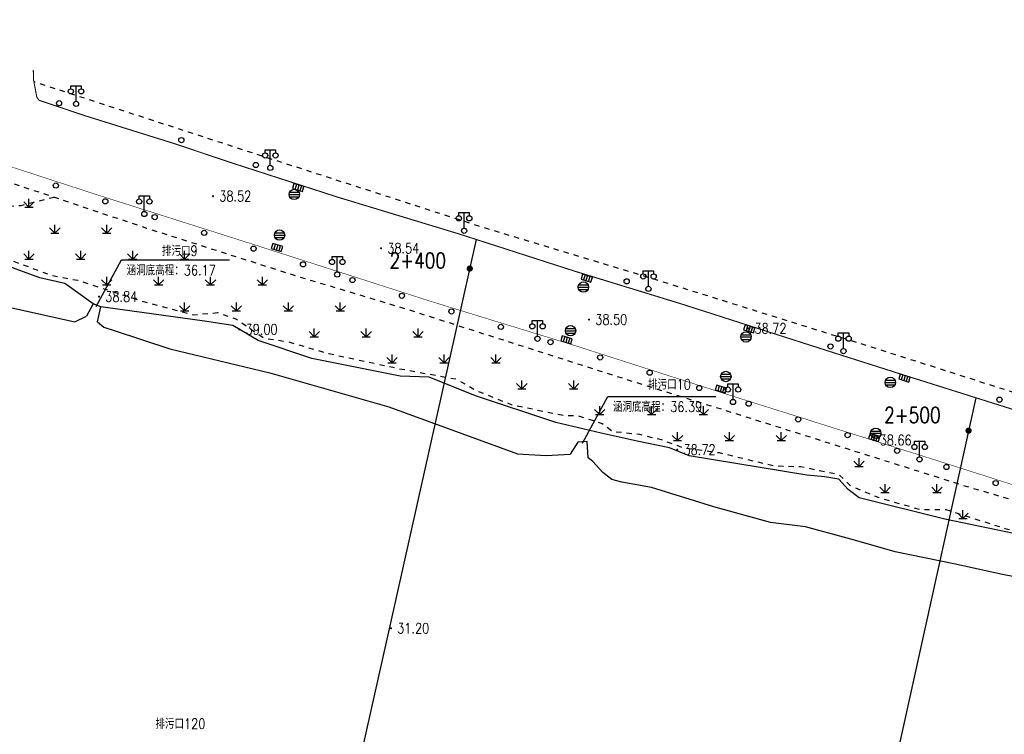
# Model space of a CAD drawing. Extents: x 39508475 to 39522402, y 3783947 to 3795549.
# Tile 63 of 256: x 39511421 to 39511611, y 3794297 to 3794435. Entities that reach past the tile are written whole.
import ezdxf
from ezdxf.enums import TextEntityAlignment as Align

# ---------------------------------------------------------------- set-up
doc = ezdxf.new("R2010")
doc.units = 0
doc.linetypes.add('X6', pattern=[2, 1, -1])
doc.layers.get('0').update_dxf_attribs({"linetype": 'CONTINUOUS'})
for name, color, linetype in [('COMPONENT', 7, 'CONTINUOUS'), ('DLDW', 14, 'CONTINUOUS'), ('DLSS', 4, 'CONTINUOUS'), ('DMTZ', 3, 'CONTINUOUS'), ('GCD', 1, 'CONTINUOUS'), ('SXSS', 5, 'CONTINUOUS'), ('ZBTZ', 3, 'CONTINUOUS'), ('断面线', 2, 'CONTINUOUS')]:
    doc.layers.add(name, color=color, linetype=linetype)
doc.styles.add('HZ', font='rs', dxfattribs={"width": 0.8, "bigfont": 'hztxt'})
doc.linetypes.add('10411', pattern='A,2,[150,AAA.SHX,S=1,R=0,X=0,Y=1],2,[151,AAA.SHX,S=1,R=0,X=0,Y=3],1e-11', length=4)
doc.linetypes.add('10422', pattern='A,2,[150,AAA.SHX,S=1,R=0,X=0,Y=1],2,[177,AAA.SHX,S=1,R=0,X=0,Y=0.8],1e-09', length=4)

# ---------------------------------------------------------------- blocks, each defined once
blk = doc.blocks.new('gc097')
for p, q in [((-1, 2.9), (-1, 3.5)), ((-1, 3.5), (1, 3.5)), ((0, 0.5), (0, 3.5)), ((1, 3.5), (1, 2.9))]:
    blk.add_line(p, q)
for centre in [(-1, 2.4), (1, 2.4), (0, 0)]:
    blk.add_circle(centre, 0.5)
blk = doc.blocks.new('gc124')
for p, q in [((-1, 1), (0, 0)), ((-0.8, 0), (0.8, 0)), ((0, 0), (0, 1.6)), ((0, 0), (1, 1))]:
    blk.add_line(p, q)
blk = doc.blocks.new('gc170')
at = {"linetype": 'Continuous'}
blk.add_circle((0, 0), 0.5, dxfattribs=at)
blk = doc.blocks.new('gcbj0104')
for p, q in [((-0.5, 0.5), (-0.5, -0.5)), ((0, 0.5), (0, -0.5)), ((0.5, 0.5), (0.5, -0.5))]:
    blk.add_line(p, q)
blk.add_lwpolyline([(-1, 0.5), (-1, -0.5), (1, -0.5), (1, 0.5)], close=True)
blk = doc.blocks.new('gcbj0103')
for p, q in [((-1, 0), (1, 0)), ((-0.9, 0.43), (0.9, 0.43)), ((-0.88, -0.47), (0.88, -0.47))]:
    blk.add_line(p, q)
blk.add_circle((0, 0), 1)
blk = doc.blocks.new('gc200')
at = {"const_width": 0.2}
blk.add_lwpolyline([(-0.1, 0, 1), (0.1, 0, 1)], format="xyb", close=True, dxfattribs=at)

msp = doc.modelspace()

# ---------------------------------------------------------------- linework, layer by layer
at = {"color": 6, "linetype": 'Continuous'}
for p, q in [((39511435.59814, 3794379.72847), (39511440.46868, 3794388.72361)), ((39511440.46868, 3794388.72361), (39511461.31868, 3794388.72361)), ((39511529.32892, 3794353.40053), (39511534.19946, 3794362.39566)), ((39511534.19946, 3794362.39566), (39511555.04946, 3794362.39566))]:
    msp.add_line(p, q, dxfattribs=at)
at = {"layer": 'DLSS', "linetype": 'Continuous', "flags": 128}
for points, const_width in [([(39511152.90782, 3794434.8038), (39511179.23538, 3794434.7092), (39511220.78032, 3794434.88314), (39511260.49502, 3794434.98602), (39511286.25556, 3794434.77688), (39511296.64695, 3794434.77688), (39511309.13763, 3794433.51801), (39511328.92032, 3794431.09556), (39511343.51027, 3794428.36801), (39511354.24138, 3794426.26484), (39511372.19016, 3794421.54407), (39511400.67276, 3794412.72321), (39511435.44908, 3794401.38091), (39511465.18448, 3794391.93113), (39511500.18901, 3794380.69574), (39511528.23036, 3794372.08301), (39511556.38277, 3794363.04695), (39511595.36672, 3794350.75525), (39511630.25122, 3794339.61399)], 0.1), ([(39511612.62909, 3794359.77938), (39511591.93614, 3794366.29982), (39511573.81355, 3794372.07279), (39511548.4161, 3794380.22424), (39511527.78962, 3794386.55846), (39511505.58962, 3794393.71), (39511482.01169, 3794400.86427), (39511462.06806, 3794407.32149), (39511450.63759, 3794411.1507), (39511433.41105, 3794416.53495), (39511424.62218, 3794419.49119), (39511424.18369, 3794420.05466), (39511423.55726, 3794423.37285), (39511423.49462, 3794425.31369)], 0.2)]:
    msp.add_lwpolyline(points, dxfattribs=dict(at, const_width=const_width))
at = {"layer": 'DLSS', "linetype": 'X6', "flags": 128}
for points in [[(39509114.05604, 3794290.33142), (39509112.24991, 3794295.83282), (39509112.1639, 3794300.73249), (39509115.17413, 3794309.24247), (39509120.24853, 3794313.1966), (39509122.14067, 3794314.05619), (39509132.37548, 3794314.57195), (39509159.20957, 3794317.32265), (39509189.76964, 3794320.25811), (39509213.70529, 3794322.58523), (39509234.28659, 3794324.74112), (39509259.26076, 3794326.89452), (39509287.06643, 3794329.74057), (39509297.9893, 3794330.5142), (39509318.14864, 3794332.83689), (39509350.33947, 3794335.93364), (39509384.6139, 3794339.4617), (39509418.97552, 3794342.56176), (39509445.91722, 3794344.97718), (39509470.5421, 3794347.30181), (39509492.58016, 3794349.62934), (39509517.37924, 3794352.03979), (39509558.77979, 3794355.99696), (39509584.87378, 3794358.92856), (39509614.7487, 3794361.76811), (39509642.81294, 3794364.61154), (39509666.41218, 3794366.84787), (39509694.74334, 3794369.51619), (39509724.44053, 3794372.26882), (39509742.43872, 3794374.16158), (39509776.0113, 3794377.43301), (39509804.43055, 3794380.3613), (39509828.79315, 3794382.59707), (39509851.696, 3794385.09155), (39509877.43497, 3794387.84556), (39509900.33763, 3794389.82496), (39509921.34805, 3794391.97878), (39509959.05459, 3794395.24647), (39509980.92335, 3794397.65886), (39510005.89307, 3794399.55024), (39510029.41212, 3794402.38952), (39510053.15906, 3794405.4893), (39510069.35519, 3794406.69536), (39510090.36007, 3794409.01888), (39510110.3385, 3794410.91413), (39510135.56217, 3794412.97921), (39510165.00206, 3794416.59047), (39510179.4688, 3794417.53933), (39510201.93835, 3794419.94799), (39510211.67389, 3794420.80772), (39510215.28617, 3794420.89368), (39510220.36058, 3794420.37792), (39510227.77585, 3794419.60457), (39510232.50622, 3794419.60457), (39510243.70161, 3794420.46223), (39510264.36074, 3794422.52635), (39510286.39943, 3794424.59158), (39510302.15519, 3794426.0551), (39510313.01318, 3794427.00383), (39510323.16198, 3794427.00383), (39510342.10988, 3794427.0902), (39510358.12292, 3794427.17643), (39510367.75567, 3794426.74664), (39510386.3599, 3794427.26267), (39510401.78143, 3794427.2635), (39510407.8019, 3794427.60733), (39510414.08038, 3794428.38097), (39510433.28412, 3794430.18625), (39510439.13257, 3794430.87392), (39510443.34691, 3794430.87392), (39510457.30994, 3794430.87531), (39510482.53471, 3794430.96168), (39510508.18649, 3794431.04736), (39510540.1194, 3794431.04736), (39510559.07547, 3794431.21927), (39510589.8041, 3794430.87571), (39510611.59039, 3794430.87599), (39510628.72725, 3794430.87641), (39510644.67099, 3794431.04763), (39510675.80541, 3794430.78975), (39510703.7148, 3794430.79597), (39510735.4826, 3794431.31173), (39510766.13777, 3794431.39644), (39510796.52455, 3794431.31103), (39510821.50199, 3794431.13952), (39510841.64608, 3794431.39754), (39510865.15551, 3794431.22562), (39510898.04013, 3794431.31144), (39510898.81418, 3794431.99911), (39510923.00767, 3794432.17158), (39510942.55698, 3794431.9137), (39510961.06739, 3794431.9137), (39510991.10671, 3794431.91315), (39511011.9482, 3794432.17075), (39511037.77999, 3794432.34239), (39511063.17658, 3794432.60055), (39511081.10047, 3794432.08479), (39511081.87453, 3794431.31116), (39511101.8427, 3794431.39657), (39511117.7731, 3794431.73943), (39511141.57872, 3794431.77863), (39511222.30607, 3794431.78591), (39511249.35029, 3794431.95585), (39511271.48104, 3794431.95612), (39511288.07744, 3794431.95612), (39511301.68013, 3794431.10642), (39511317.01132, 3794429.57492), (39511319.64684, 3794429.48994), (39511338.71295, 3794426.34277), (39511352.83597, 3794422.76789), (39511369.52188, 3794418.934), (39511394.79447, 3794411.36743), (39511418.11984, 3794403.95633), (39511445.34414, 3794394.85157), (39511474.10351, 3794385.66567), (39511495.04762, 3794379.36546), (39511537.59183, 3794365.75798), (39511568.74567, 3794355.97838), (39511603.81306, 3794344.91644), (39511623.30407, 3794339.20992), (39511650.62245, 3794329.8482), (39511658.18894, 3794327.72395), (39511661.92968, 3794327.0442), (39511677.85959, 3794323.80646), (39511701.0162, 3794320.1447), (39511713.00356, 3794318.70021), (39511726.43622, 3794318.19038), (39511738.20057, 3794318.6151), (39511757.28112, 3794319.54676), (39511766.20789, 3794320.39647), (39511782.10602, 3794322.86059), (39511802.71267, 3794326.26854), (39511834.54072, 3794331.20417), (39511859.47468, 3794334.6113), (39511885.1765, 3794339.03533), (39511910.19709, 3794342.69505), (39511931.73182, 3794345.50192), (39511942.95405, 3794347.71114), (39511962.4587, 3794350.69287), (39511973.00078, 3794352.3073), (39511997.33935, 3794356.14173), (39512018.79276, 3794359.45732), (39512047.22551, 3794363.96524), (39512076.58233, 3794368.56058), (39512100.07722, 3794372.64842), (39512109.04357, 3794374.20188)], [(39511427.53549, 3794400.77503), (39511421.12346, 3794399.17291), (39511416.5148, 3794398.8725), (39511414.51104, 3794398.77237), (39511412.30689, 3794397.57077), (39511407.99881, 3794395.5681), (39511400.68508, 3794394.66691), (39511397.17849, 3794394.66691), (39511383.35254, 3794396.96997), (39511370.62864, 3794401.07543), (39511368.12394, 3794402.1769), (39511363.01435, 3794402.1769), (39511358.50589, 3794402.87783), (39511354.39817, 3794403.9793), (39511352.59479, 3794405.08077), (39511344.44591, 3794406.38781), (39511340.43839, 3794408.39047), (39511335.92992, 3794410.5934), (39511332.72391, 3794411.1942), (39511326.61243, 3794411.89514), (39511322.10397, 3794413.99793), (39511307.73949, 3794415.3127), (39511290.10638, 3794417.31536), (39511262.60932, 3794418.32346), (39511252.08957, 3794419.22466), (39511246.47903, 3794418.82412), (39511243.67376, 3794417.62252), (39511235.33013, 3794415.2095), (39511225.68077, 3794414.30331), (39511201.13468, 3794416.40611), (39511176.75501, 3794418.51052), (39511162.82887, 3794419.31158), (39511149.16296, 3794420.92353), (39511138.34264, 3794420.92353), (39511134.33512, 3794421.1238), (39511133.03266, 3794421.7246)], [(39512030.88025, 3794383.36501), (39512014.97184, 3794380.39995), (39511993.10998, 3794375.56836), (39511974.41599, 3794372.66672), (39511957.77551, 3794369.90664), (39511932.11262, 3794366.08167), (39511904.18567, 3794361.69065), (39511889.082, 3794359.4222), (39511878.38962, 3794357.79445), (39511862.85637, 3794355.38491), (39511837.41026, 3794351.27413), (39511816.07504, 3794348.01239), (39511803.66681, 3794346.23878), (39511791.20416, 3794344.11563), (39511768.8761, 3794340.85342), (39511756.73945, 3794336.52623), (39511723.56953, 3794335.9571), (39511710.0344, 3794337.74879), (39511663.13568, 3794347.25923), (39511625.26447, 3794359.04552), (39511584.44602, 3794372.08087), (39511541.23764, 3794385.58566), (39511509.36511, 3794395.22351), (39511467.63933, 3794408.71648), (39511423.75556, 3794423.00944)], [(39511400.68508, 3794394.66691), (39511411.47972, 3794391.48252), (39511426.86318, 3794385.8052), (39511432.06478, 3794384.78121), (39511444.98996, 3794380.60645), (39511454.32269, 3794378.15132), (39511458.9726, 3794378.54516), (39511462.67677, 3794377.28486), (39511464.8047, 3794375.78824), (39511467.98465, 3794373.65174), (39511472.55575, 3794372.94282), (39511480.43696, 3794370.65851), (39511494.07146, 3794367.74406), (39511504.99384, 3794365.74926), (39511508.85564, 3794363.54373), (39511515.71228, 3794360.78682), (39511525.80024, 3794358.73882), (39511528.32223, 3794358.73882), (39511533.12977, 3794357.16344), (39511535.19299, 3794355.64987), (39511540.31578, 3794355.09848), (39511544.49283, 3794354.07449), (39511548.82749, 3794352.49911), (39511555.68414, 3794351.55388), (39511566.2574, 3794349.02225), (39511571.38019, 3794348.86471), (39511578.72224, 3794347.36316), (39511581.00778, 3794345.15763), (39511586.44582, 3794342.87333), (39511594.58025, 3794340.57548), (39511599.38779, 3794340.57548), (39511610.75785, 3794336.94932), (39511627.64376, 3794332.68655), (39511631.8208, 3794331.50502), (39511632.13605, 3794325.67612), (39511632.37248, 3794323.78566), (39511633.86991, 3794323.15551), (39511646.41907, 3794320.69354), (39511652.72404, 3794318.33046), (39511670.95144, 3794313.5928), (39511686.49554, 3794310.51638), (39511696.59934, 3794309.48972), (39511704.08649, 3794309.01711), (39511713.39817, 3794308.85476)]]:
    msp.add_lwpolyline(points, dxfattribs=at)
at = {"layer": 'DMTZ', "linetype": '10411', "flags": 128}
for points in [[(39511435.01738, 3794380.24453), (39511429.55329, 3794384.17444), (39511424.76565, 3794385.25493), (39511404.51403, 3794392.66955), (39511394.83903, 3794394.60791), (39511390.12861, 3794395.22533), (39511384.49155, 3794395.76557), (39511377.13558, 3794398.1623), (39511369.64523, 3794400.86351), (39511366.7881, 3794401.32658), (39511361.13847, 3794401.32731), (39511351.71763, 3794404.1057), (39511343.12485, 3794406.20115), (39511338.25999, 3794408.51647), (39511332.77736, 3794410.29156), (39511327.42693, 3794411.30094), (39511324.87867, 3794411.99554), (39511322.09875, 3794412.92167), (39511314.91728, 3794414.15651), (39511301.53246, 3794415.08785), (39511282.67072, 3794417.02137), (39511267.5961, 3794417.56199), (39511258.02081, 3794418.02505), (39511245.09197, 3794417.25389), (39511133.03266, 3794421.7246)], [(39511838.00731, 3794327.16658), (39511826.61494, 3794325.50427), (39511816.36982, 3794323.85274), (39511803.04017, 3794322.64162), (39511791.86619, 3794321.09382), (39511788.5613, 3794320.65341), (39511770.82515, 3794316.68975), (39511740.38506, 3794313.16455), (39511732.56352, 3794312.39384), (39511725.51313, 3794312.72414), (39511706.2918, 3794313.27359), (39511696.84667, 3794315.3071), (39511690.90073, 3794316.15605), (39511689.66521, 3794316.38758), (39511683.64205, 3794316.92782), (39511669.3327, 3794319.87049), (39511656.51418, 3794323.11194), (39511647.21867, 3794326.59721), (39511629.14917, 3794331.99964), (39511613.98006, 3794335.63665), (39511599.15382, 3794338.72375), (39511582.6805, 3794342.82272), (39511580.51834, 3794344.44345), (39511578.74228, 3794346.45006), (39511576.03959, 3794346.91313), (39511572.56468, 3794347.22184), (39511549.91793, 3794350.92896), (39511546.11972, 3794352.47425), (39511539.86489, 3794353.78626), (39511532.9151, 3794355.32981), (39511524.17032, 3794357.35131), (39511508.70983, 3794362.52915), (39511499.81828, 3794366.09358), (39511494.18122, 3794366.32512), (39511477.16746, 3794369.72141), (39511466.81997, 3794373.1944), (39511461.92617, 3794376.06994), (39511456.52077, 3794376.91889), (39511436.54291, 3794379.6901)]]:
    msp.add_lwpolyline(points, dxfattribs=at)
at = {"layer": 'DMTZ', "linetype": '10422', "flags": 128}
for points in [[(39511435.84134, 3794376.80721), (39511436.54291, 3794379.6901), (39511435.01738, 3794380.24453), (39511433.76924, 3794377.88821)], [(39511530.46123, 3794350.53392), (39511530.26747, 3794353.69687), (39511528.45907, 3794353.56777), (39511526.98049, 3794351.2548)]]:
    msp.add_lwpolyline(points, dxfattribs=at)
at = {"layer": 'SXSS', "linetype": 'Continuous', "flags": 128}
for points in [[(39511133.44913, 3794414.85551), (39511135.55424, 3794413.2652), (39511138.658, 3794413.12875), (39511258.967, 3794410.175), (39511301.331, 3794405.766), (39511431.52332, 3794376.80317), (39511433.76924, 3794377.88821)], [(39511435.84134, 3794376.80721), (39511437.11659, 3794375.7775), (39511439.1061, 3794375.07567), (39511449.81434, 3794371.56648), (39511469.08219, 3794366.93866), (39511491.98576, 3794360.38087), (39511516.78426, 3794351.3476), (39511522.36785, 3794351.01931), (39511526.98049, 3794351.2548)], [(39511624.53119, 3794325.26994), (39511610.28749, 3794328.08213), (39511600.87822, 3794330.09518), (39511589.57356, 3794332.43856), (39511581.78591, 3794334.69824), (39511572.29547, 3794337.22556), (39511565.59641, 3794338.06247), (39511554.62671, 3794341.07539), (39511542.6174, 3794344.85297), (39511536.92321, 3794345.85727), (39511534.99722, 3794346.35942), (39511533.23872, 3794347.6985), (39511531.31274, 3794349.87449), (39511530.46123, 3794350.53392)]]:
    msp.add_lwpolyline(points, dxfattribs=at)
at = {"layer": '断面线', "linetype": 'Continuous', "flags": 128}
for points in [[(39511508.87095, 3794392.65295), (39511492.18622, 3794318.14504), (39511461.01124, 3794178.92891)], [(39511605.14915, 3794362.13634), (39511590.12258, 3794293.97527), (39511559.87444, 3794156.76865)]]:
    msp.add_lwpolyline(points, dxfattribs=at)

# ---------------------------------------------------------------- block references
at = {"layer": 'COMPONENT', "linetype": 'Continuous', "rotation": 343.0506711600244}
for p in [(39511474.5476, 3794402.65611), (39511470.46069, 3794391.09224), (39511530.15639, 3794385.21978), (39511561.47917, 3794375.40237), (39511526.26183, 3794373.2954), (39511591.40103, 3794365.94027), (39511556.0158, 3794363.82337), (39511585.56917, 3794354.46528)]:
    msp.add_blockref('gcbj0104', p, dxfattribs=at)
at = {"layer": 'COMPONENT', "linetype": 'Continuous'}
for p in [(39511473.79158, 3794401.33609, 38.889), (39511470.95503, 3794393.49767, 38.889), (39511529.51019, 3794383.48869, 38.889), (39511527.03297, 3794375.07027, 38.889), (39511560.85363, 3794373.85864, 38.889), (39511556.964, 3794366.236, 38.374), (39511588.666, 3794365.101, 38.65), (39511585.855, 3794355.278, 38.586)]:
    msp.add_blockref('gcbj0103', p, dxfattribs=at)
at = {"layer": 'DLDW', "linetype": 'Continuous'}
for p in [(39511431.74067, 3794418.80654), (39511469.17548, 3794406.45574), (39511444.89189, 3794397.56996), (39511506.52222, 3794394.33672), (39511482.07394, 3794385.90253), (39511542.05504, 3794383.12201), (39511520.66355, 3794373.50143), (39511579.63876, 3794371.13522), (39511558.34608, 3794361.32253), (39511594.30528, 3794350.24923)]:
    msp.add_blockref('gc097', p, dxfattribs=at)
at = {"layer": 'GCD', "linetype": 'Continuous'}
ref = msp.add_blockref('gc200', (39511458.138, 3794401.009, 38.518), dxfattribs=at)
ref.add_attrib('height', '38.52', dxfattribs={"linetype": 'Continuous', "height": 2, "style": 'HZ', "width": 0.8}).set_placement((39511459.338, 3794401.009, 38.518), align=Align.MIDDLE_LEFT)
ref = msp.add_blockref('gc200', (39511490.5154, 3794390.965, 38.54), dxfattribs=at)
ref.add_attrib('height', '38.54', dxfattribs={"linetype": 'Continuous', "height": 2, "style": 'HZ', "width": 0.8}).set_placement((39511491.7154, 3794390.965, 38.54), align=Align.MIDDLE_LEFT)
ref = msp.add_blockref('gc200', (39511436.1636, 3794381.641, 38.84), dxfattribs=at)
ref.add_attrib('height', '38.84', dxfattribs={"linetype": 'Continuous', "height": 2, "style": 'HZ', "width": 0.8}).set_placement((39511437.3636, 3794381.641, 38.84), align=Align.MIDDLE_LEFT)
ref = msp.add_blockref('gc200', (39511530.6023, 3794377.216, 38.495), dxfattribs=at)
ref.add_attrib('height', '38.50', dxfattribs={"linetype": 'Continuous', "height": 2, "style": 'HZ', "width": 0.8}).set_placement((39511531.8023, 3794377.216, 38.495), align=Align.MIDDLE_LEFT)
ref = msp.add_blockref('gc200', (39511463.214, 3794375.328, 38.999), dxfattribs=at)
ref.add_attrib('height', '39.00', dxfattribs={"linetype": 'Continuous', "height": 2, "style": 'HZ', "width": 0.8}).set_placement((39511464.414, 3794375.328, 38.999), align=Align.MIDDLE_LEFT)
ref = msp.add_blockref('gc200', (39511561.282, 3794375.499, 38.718), dxfattribs=at)
ref.add_attrib('height', '38.72', dxfattribs={"linetype": 'Continuous', "height": 2, "style": 'HZ', "width": 0.8}).set_placement((39511562.482, 3794375.499, 38.718), align=Align.MIDDLE_LEFT)
ref = msp.add_blockref('gc200', (39511585.402, 3794353.967, 38.662), dxfattribs=at)
ref.add_attrib('height', '38.66', dxfattribs={"linetype": 'Continuous', "height": 2, "style": 'HZ', "width": 0.8}).set_placement((39511586.602, 3794353.967, 38.662), align=Align.MIDDLE_LEFT)
ref = msp.add_blockref('gc200', (39511547.605, 3794352.12, 38.715), dxfattribs=at)
ref.add_attrib('height', '38.72', dxfattribs={"linetype": 'Continuous', "height": 2, "style": 'HZ', "width": 0.8}).set_placement((39511548.805, 3794352.12, 38.715), align=Align.MIDDLE_LEFT)
ref = msp.add_blockref('gc200', (39511492.4345, 3794317.698, 31.2), dxfattribs=at)
ref.add_attrib('height', '31.20', dxfattribs={"linetype": 'Continuous', "height": 2, "style": 'HZ', "width": 0.8}).set_placement((39511493.6345, 3794317.698, 31.2), align=Align.MIDDLE_LEFT)
at = {"layer": 'ZBTZ', "linetype": 'Continuous'}
for p, rotation in [((39511428.46379, 3794418.92746), 164.182056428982), ((39511452.0358, 3794411.82023), 162.4649946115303), ((39511466.38466, 3794407.01545), 163.1372601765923), ((39511427.84601, 3794403.05293), 342.2953448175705), ((39511437.37238, 3794400.01182), 342.2953448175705), ((39511446.89875, 3794396.97072), 342.2953448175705), ((39511456.42511, 3794393.92961), 342.2953448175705), ((39511465.95148, 3794390.88851), 342.2953448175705), ((39511475.48014, 3794387.85461), 342.3919856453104), ((39511485.01163, 3794384.82957), 342.3919856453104), ((39511537.85888, 3794384.57516), 160.9738374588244), ((39511494.54311, 3794381.80454), 342.3919856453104), ((39511504.07459, 3794378.77951), 342.3919856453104), ((39511513.61926, 3794375.79667), 342.894791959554), ((39511523.17693, 3794372.8554), 342.894791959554), ((39511577.12189, 3794372.02434), 161.3982348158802), ((39511532.73459, 3794369.91412), 342.894791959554), ((39511542.29225, 3794366.97285), 342.894791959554), ((39511551.84333, 3794364.0105), 342.3815317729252), ((39511561.37426, 3794360.98373), 342.3815317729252), ((39511609.70059, 3794361.77289), 169.2214774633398), ((39511570.90519, 3794357.95696), 342.3815317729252), ((39511580.43612, 3794354.93019), 342.3815317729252), ((39511589.96705, 3794351.90342), 342.3815317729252), ((39511599.47035, 3794348.79098), 341.8641464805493), ((39511608.97356, 3794345.67827), 341.8641464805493)]:
    msp.add_blockref('gc170', p, dxfattribs=dict(at, rotation=rotation))
for p in [(39511422.65036, 3794398.88459), (39511427.65036, 3794393.88459), (39511437.65036, 3794393.88459), (39511422.65036, 3794388.88459), (39511432.65036, 3794388.88459), (39511442.65036, 3794388.88459), (39511452.65036, 3794388.88459), (39511437.65036, 3794383.88459), (39511447.65036, 3794383.88459), (39511457.65036, 3794383.88459), (39511467.65036, 3794383.88459), (39511452.65036, 3794378.88459), (39511462.65036, 3794378.88459), (39511472.65036, 3794378.88459), (39511482.65036, 3794378.88459), (39511477.65036, 3794373.88459), (39511487.65036, 3794373.88459), (39511497.65036, 3794373.88459), (39511492.65036, 3794368.88459), (39511502.65036, 3794368.88459), (39511512.65036, 3794368.88459), (39511517.65036, 3794363.88459), (39511527.65036, 3794363.88459), (39511532.65036, 3794358.88459), (39511542.65036, 3794358.88459), (39511552.65036, 3794358.88459), (39511547.65036, 3794353.88459), (39511557.65036, 3794353.88459), (39511567.65036, 3794353.88459), (39511582.65036, 3794348.88459), (39511587.65036, 3794343.88459), (39511597.65036, 3794343.88459), (39511602.65036, 3794338.88459)]:
    msp.add_blockref('gc124', p, dxfattribs=at)
at = {"layer": '断面线', "linetype": 'Continuous', "xscale": 3, "yscale": 3, "zscale": 3}
for p in [(39511507.61607, 3794387.04913), (39511603.74861, 3794355.78342)]:
    msp.add_blockref('gc200', p, dxfattribs=at)

# ---------------------------------------------------------------- texts
at = {"color": 6, "linetype": 'Continuous', "style": 'HZ', "width": 0.8}
for s, p in [('排污口9', (39511448.28676, 3794389.47144)), ('涵洞底高程：36.17', (39511441.46868, 3794385.72361)), ('排污口10', (39511541.9779, 3794363.70369)), ('涵洞底高程：36.39', (39511535.19946, 3794359.39566)), ('排污口120', (39511447.02849, 3794298.28354))]:
    msp.add_text(s, height=2, dxfattribs=at).set_placement(p)
at = {"layer": '断面线', "linetype": 'Continuous', "style": 'HZ', "width": 0.8}
for s, p in [('2+400', (39511503.05947, 3794388.59766)), ('2+500', (39511598.37169, 3794358.80479))]:
    msp.add_text(s, height=3, dxfattribs=at).set_placement(p, align=Align.MIDDLE_RIGHT)

doc.saveas('drawing.dxf')
